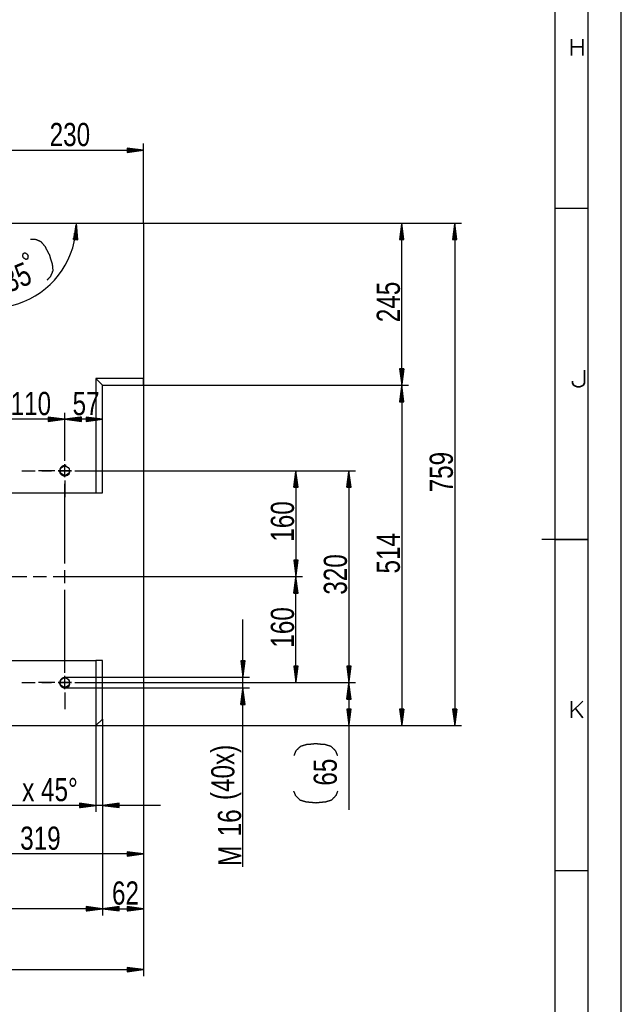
# Model space of a CAD drawing. Header units: millimetres. Extents: x 0 to 1189, y 0 to 841.
# Tile 12 of 15: x 1098 to 1189, y 350 to 499. Entities that reach past the tile are written whole.
import ezdxf

# ---------------------------------------------------------------- set-up
doc = ezdxf.new("R2010")
doc.units = ezdxf.units.MM
doc.layers.add('200', color=7, linetype='Continuous')
doc.layers.add('Default', color=7, linetype='Continuous')
doc.styles.add('SEACAD_Arial', font='arial.ttf', dxfattribs={"width": 0.75})
doc.styles.add('SEACAD_simplex_shx', font='simplex.shx', dxfattribs={"width": 0.59})

msp = doc.modelspace()

# ---------------------------------------------------------------- linework, layer by layer
at = {"layer": '200', "color": 7, "linetype": 'Continuous'}
for p, q in [((1189, 0), (1189, 841.000061)), ((1184, 5), (1184, 836)), ((1179.000122, 10), (1179.000122, 831.000061)), ((1093.843872, 479.259277), (1116.843872, 479.259277)), ((1116.843872, 479.259277), (1114.343872, 479.588409)), ((1114.343872, 479.588409), (1114.343872, 478.930115)), ((1114.343872, 479.564056), (1114.528687, 479.564056)), ((1114.343872, 479.564056), (1114.528687, 479.564056)), ((1114.343872, 479.513275), (1114.914551, 479.513275)), ((1114.343872, 479.462463), (1115.300415, 479.462463)), ((1114.343872, 479.411652), (1115.686401, 479.411652)), ((1114.343872, 479.36084), (1116.072266, 479.36084)), ((1114.343872, 479.310059), (1116.458008, 479.310059)), ((1114.343872, 478.930115), (1116.843872, 479.259277)), ((1114.343872, 479.259277), (1116.843872, 479.259277)), ((1114.343872, 479.259277), (1116.843872, 479.259277)), ((1114.343872, 479.208466), (1116.458008, 479.208466)), ((1114.343872, 479.157654), (1116.072266, 479.157654)), ((1114.343872, 479.106842), (1115.686401, 479.106842)), ((1114.343872, 479.056061), (1115.300415, 479.056061)), ((1114.343872, 479.00528), (1114.914551, 479.00528)), ((1114.343872, 478.954468), (1114.528687, 478.954468)), ((1114.343872, 478.954468), (1114.528687, 478.954468)), ((1116.843872, 468.270996), (1116.843872, 480.259277)), ((1179.000122, 470.5), (1184, 470.5)), ((1093.843872, 468.270996), (1116.843872, 468.270996)), ((1106.691162, 468.270996), (1106.241211, 465.789917)), ((1106.417725, 465.781372), (1106.482788, 467.122192)), ((1106.468506, 465.77887), (1106.552246, 467.505127)), ((1106.519165, 465.776428), (1106.621704, 467.888062)), ((1106.620728, 465.771515), (1106.723145, 467.883148)), ((1106.671387, 465.769043), (1106.755249, 467.49527)), ((1106.898682, 465.757996), (1106.691162, 468.270996)), ((1106.722168, 465.766571), (1106.787231, 467.107422)), ((1116.843872, 468.270996), (1164.843994, 468.270996)), ((1116.843872, 468.270996), (1156.843994, 468.270996)), ((1116.843872, 468.270996), (1116.843872, 444.770996)), ((1155.843872, 468.270996), (1155.514771, 465.771027)), ((1155.691528, 465.771027), (1155.691528, 467.113403)), ((1155.74231, 465.771027), (1155.74231, 467.499298)), ((1155.793091, 465.771027), (1155.793091, 467.885162)), ((1155.843872, 443.771057), (1155.843872, 468.270996)), ((1156.173096, 465.771027), (1155.843872, 468.270996)), ((1155.843872, 465.771027), (1155.843872, 468.270996)), ((1155.843872, 465.771027), (1155.843872, 468.270996)), ((1155.894775, 465.771027), (1155.894775, 467.885162)), ((1155.945557, 465.771027), (1155.945557, 467.499298)), ((1155.996338, 465.771027), (1155.996338, 467.113403)), ((1163.843872, 468.270996), (1163.514893, 465.771027)), ((1163.691528, 465.771027), (1163.691528, 467.113403)), ((1163.74231, 465.771027), (1163.74231, 467.499298)), ((1163.793091, 465.771027), (1163.793091, 467.885162)), ((1163.843872, 468.270996), (1163.843872, 392.371033)), ((1164.173096, 465.771027), (1163.843872, 468.270996)), ((1163.843872, 465.771027), (1163.843872, 468.270996)), ((1163.843872, 465.771027), (1163.843872, 468.270996)), ((1163.894775, 465.771027), (1163.894775, 467.885162)), ((1163.945557, 465.771027), (1163.945557, 467.499298)), ((1163.996338, 465.771027), (1163.996338, 467.113403)), ((1106.241211, 465.789917), (1106.898682, 465.757996)), ((1106.265503, 465.788757), (1106.274414, 465.973358)), ((1106.265503, 465.788757), (1106.274414, 465.973358)), ((1106.316284, 465.786285), (1106.343872, 466.356293)), ((1106.366943, 465.783813), (1106.41333, 466.739227)), ((1106.772949, 465.76413), (1106.819336, 466.719513)), ((1106.823608, 465.761627), (1106.851318, 466.331665)), ((1106.87439, 465.759216), (1106.883301, 465.943787)), ((1106.87439, 465.759216), (1106.883301, 465.943787)), ((1155.514771, 465.771027), (1156.173096, 465.771027)), ((1155.539185, 465.771027), (1155.539185, 465.955811)), ((1155.539185, 465.771027), (1155.539185, 465.955811)), ((1155.589844, 465.771027), (1155.589844, 466.341705)), ((1155.640747, 465.771027), (1155.640747, 466.72757)), ((1156.047119, 465.771027), (1156.047119, 466.72757)), ((1156.0979, 465.771027), (1156.0979, 466.341705)), ((1156.148804, 465.771027), (1156.148804, 465.955811)), ((1156.148804, 465.771027), (1156.148804, 465.955811)), ((1163.514893, 465.771027), (1164.173096, 465.771027)), ((1163.539185, 465.771027), (1163.539185, 465.955811)), ((1163.539185, 465.771027), (1163.539185, 465.955811)), ((1163.589966, 465.771027), (1163.589966, 466.341705)), ((1163.640747, 465.771027), (1163.640747, 466.72757)), ((1164.047119, 465.771027), (1164.047119, 466.72757)), ((1164.0979, 465.771027), (1164.0979, 466.341705)), ((1164.148804, 465.771027), (1164.148804, 465.955811)), ((1164.148804, 465.771027), (1164.148804, 465.955811)), ((1156.173096, 446.271027), (1155.514771, 446.271027)), ((1155.514771, 446.271027), (1155.843872, 443.771057)), ((1155.539185, 446.271027), (1155.539185, 446.086182)), ((1155.539185, 446.271027), (1155.539185, 446.086182)), ((1155.589844, 446.271027), (1155.589844, 445.700348)), ((1155.640747, 446.271027), (1155.640747, 445.314484)), ((1155.691528, 446.271027), (1155.691528, 444.92865)), ((1155.74231, 446.271027), (1155.74231, 444.542755)), ((1155.793091, 446.271027), (1155.793091, 444.156891)), ((1155.843872, 443.771057), (1156.173096, 446.271027)), ((1155.843872, 446.271027), (1155.843872, 443.771057)), ((1155.843872, 446.271027), (1155.843872, 443.771057)), ((1155.894775, 446.271027), (1155.894775, 444.156891)), ((1155.945557, 446.271027), (1155.945557, 444.542755)), ((1155.996338, 446.271027), (1155.996338, 444.92865)), ((1156.047119, 446.271027), (1156.047119, 445.314484)), ((1156.0979, 446.271027), (1156.0979, 445.700348)), ((1156.148804, 446.271027), (1156.148804, 446.086182)), ((1156.148804, 446.271027), (1156.148804, 446.086182)), ((1116.843872, 444.770996), (1109.643921, 444.770996)), ((1110.643921, 443.771057), (1109.643921, 444.770996)), ((1109.643921, 444.770996), (1109.643921, 427.521027)), ((1116.843872, 444.770996), (1116.843872, 371.996979)), ((1116.843872, 444.770996), (1116.843872, 354.52356)), ((1116.843872, 443.771057), (1116.843872, 444.770996)), ((1110.643921, 443.771057), (1116.843872, 443.771057)), ((1110.643921, 427.521027), (1110.643921, 443.771057)), ((1116.843872, 443.771057), (1116.843872, 363.713165)), ((1116.843872, 443.771057), (1156.843994, 443.771057)), ((1116.843872, 443.771057), (1156.843994, 443.771057)), ((1155.843872, 443.771057), (1155.514771, 441.271027)), ((1155.793091, 441.271027), (1155.793091, 443.385162)), ((1155.843872, 443.771057), (1155.843872, 392.371033)), ((1156.173096, 441.271027), (1155.843872, 443.771057)), ((1155.843872, 441.271027), (1155.843872, 443.771057)), ((1155.843872, 441.271027), (1155.843872, 443.771057)), ((1155.894775, 441.271027), (1155.894775, 443.385162)), ((1155.589844, 441.271027), (1155.589844, 441.841705)), ((1155.640747, 441.271027), (1155.640747, 442.22757)), ((1155.691528, 441.271027), (1155.691528, 442.613464)), ((1155.74231, 441.271027), (1155.74231, 442.999298)), ((1155.945557, 441.271027), (1155.945557, 442.999298)), ((1155.996338, 441.271027), (1155.996338, 442.613464)), ((1156.047119, 441.271027), (1156.047119, 442.22757)), ((1156.0979, 441.271027), (1156.0979, 441.841705)), ((1155.514771, 441.271027), (1156.173096, 441.271027)), ((1155.539185, 441.271027), (1155.539185, 441.455872)), ((1155.539185, 441.271027), (1155.539185, 441.455872)), ((1156.148804, 441.271027), (1156.148804, 441.455872)), ((1156.148804, 441.271027), (1156.148804, 441.455872)), ((1104.94397, 438.635162), (1102.44397, 438.964264)), ((1102.44397, 438.964264), (1102.44397, 438.306)), ((1102.44397, 438.939911), (1102.628784, 438.939911)), ((1102.44397, 438.939911), (1102.628784, 438.939911)), ((1102.44397, 438.88916), (1103.014648, 438.88916)), ((1102.44397, 438.838348), (1103.400513, 438.838348)), ((1102.44397, 438.787537), (1103.786255, 438.787537)), ((1102.44397, 438.736725), (1104.172241, 438.736725)), ((1102.44397, 438.685913), (1104.558105, 438.685913)), ((1104.94397, 434.871033), (1104.94397, 439.635162)), ((1104.94397, 434.871033), (1104.94397, 439.635162)), ((1107.44397, 438.964264), (1104.94397, 438.635162)), ((1107.44397, 438.685913), (1105.329834, 438.685913)), ((1107.44397, 438.736725), (1105.715698, 438.736725)), ((1107.44397, 438.787537), (1106.10144, 438.787537)), ((1107.44397, 438.838348), (1106.487427, 438.838348)), ((1107.44397, 438.88916), (1106.873291, 438.88916)), ((1107.44397, 438.939911), (1107.259155, 438.939911)), ((1107.44397, 438.939911), (1107.259155, 438.939911)), ((1107.44397, 438.306), (1107.44397, 438.964264)), ((1110.643921, 438.635162), (1108.143921, 438.964264)), ((1108.143921, 438.964264), (1108.143921, 438.306)), ((1108.143921, 438.939911), (1108.328735, 438.939911)), ((1108.143921, 438.939911), (1108.328735, 438.939911)), ((1108.143921, 438.88916), (1108.7146, 438.88916)), ((1108.143921, 438.838348), (1109.100464, 438.838348)), ((1108.143921, 438.787537), (1109.486328, 438.787537)), ((1108.143921, 438.736725), (1109.872192, 438.736725)), ((1108.143921, 438.685913), (1110.258057, 438.685913)), ((1104.94397, 438.635162), (1093.94397, 438.635162)), ((1102.44397, 438.306), (1104.94397, 438.635162)), ((1102.44397, 438.635162), (1104.94397, 438.635162)), ((1102.44397, 438.635162), (1104.94397, 438.635162)), ((1102.44397, 438.584351), (1104.558105, 438.584351)), ((1102.44397, 438.533539), (1104.172241, 438.533539)), ((1102.44397, 438.482727), (1103.786255, 438.482727)), ((1102.44397, 438.431915), (1103.400513, 438.431915)), ((1102.44397, 438.381165), (1103.014648, 438.381165)), ((1102.44397, 438.330353), (1102.628784, 438.330353)), ((1102.44397, 438.330353), (1102.628784, 438.330353)), ((1110.643921, 438.635162), (1104.94397, 438.635162)), ((1104.94397, 438.635162), (1107.44397, 438.306)), ((1107.44397, 438.635162), (1104.94397, 438.635162)), ((1107.44397, 438.635162), (1104.94397, 438.635162)), ((1107.44397, 438.584351), (1105.329834, 438.584351)), ((1107.44397, 438.533539), (1105.715698, 438.533539)), ((1107.44397, 438.482727), (1106.10144, 438.482727)), ((1107.44397, 438.431915), (1106.487427, 438.431915)), ((1107.44397, 438.381165), (1106.873291, 438.381165)), ((1107.44397, 438.330353), (1107.259155, 438.330353)), ((1107.44397, 438.330353), (1107.259155, 438.330353)), ((1108.143921, 438.306), (1110.643921, 438.635162)), ((1108.143921, 438.635162), (1110.643921, 438.635162)), ((1108.143921, 438.635162), (1110.643921, 438.635162)), ((1108.143921, 438.584351), (1110.258057, 438.584351)), ((1108.143921, 438.533539), (1109.872192, 438.533539)), ((1108.143921, 438.482727), (1109.486328, 438.482727)), ((1108.143921, 438.431915), (1109.100464, 438.431915)), ((1108.143921, 438.381165), (1108.7146, 438.381165)), ((1108.143921, 438.330353), (1108.328735, 438.330353)), ((1108.143921, 438.330353), (1108.328735, 438.330353)), ((1104.94397, 432.871033), (1104.94397, 434.871033)), ((1104.94397, 432.871033), (1104.94397, 434.871033)), ((1104.94397, 432.371033), (1104.94397, 434.371033)), ((1104.94397, 429.871033), (1104.94397, 431.871033)), ((1104.94397, 429.871033), (1104.94397, 431.871033)), ((1104.94397, 430.371002), (1104.94397, 431.371002)), ((1098.44397, 430.871033), (1100.44397, 430.871033)), ((1102.94397, 430.871033), (1100.94397, 430.871033)), ((1103.44397, 430.871033), (1101.44397, 430.871033)), ((1101.44397, 430.871033), (1102.94397, 430.871033)), ((1103.943848, 430.871033), (1105.943848, 430.871033)), ((1105.943848, 430.871033), (1103.943848, 430.871033)), ((1104.44397, 430.871033), (1105.44397, 430.871033)), ((1106.44397, 430.871033), (1108.44397, 430.871033)), ((1106.94397, 430.871033), (1108.94397, 430.871033)), ((1106.94397, 430.871033), (1108.94397, 430.871033)), ((1108.94397, 430.871033), (1148.843994, 430.871033)), ((1108.94397, 430.871033), (1140.843872, 430.871033)), ((1139.843994, 430.871033), (1139.514771, 428.371002)), ((1139.74231, 428.371002), (1139.74231, 430.099274)), ((1139.793091, 428.371002), (1139.793091, 430.485168)), ((1139.843994, 430.871033), (1139.843994, 414.871033)), ((1140.173096, 428.371002), (1139.843994, 430.871033)), ((1139.843994, 428.371002), (1139.843994, 430.871033)), ((1139.843994, 428.371002), (1139.843994, 430.871033)), ((1139.894775, 428.371002), (1139.894775, 430.485168)), ((1139.945557, 428.371002), (1139.945557, 430.099274)), ((1147.843872, 430.871033), (1147.514771, 428.371002)), ((1147.74231, 428.371002), (1147.74231, 430.099274)), ((1147.793091, 428.371002), (1147.793091, 430.485168)), ((1147.843872, 430.871033), (1147.843872, 398.871002)), ((1148.173096, 428.371002), (1147.843872, 430.871033)), ((1147.843872, 428.371002), (1147.843872, 430.871033)), ((1147.843872, 428.371002), (1147.843872, 430.871033)), ((1147.894775, 428.371002), (1147.894775, 430.485168)), ((1147.945557, 428.371002), (1147.945557, 430.099274)), ((1104.94397, 429.371002), (1104.94397, 427.371002)), ((1104.94397, 428.871033), (1104.94397, 426.871033)), ((1104.94397, 416.871033), (1104.94397, 428.871033)), ((1139.514771, 428.371002), (1140.173096, 428.371002)), ((1139.539062, 428.371002), (1139.539062, 428.555847)), ((1139.539062, 428.371002), (1139.539062, 428.555847)), ((1139.589966, 428.371002), (1139.589966, 428.941681)), ((1139.640747, 428.371002), (1139.640747, 429.327576)), ((1139.691528, 428.371002), (1139.691528, 429.71344)), ((1139.996338, 428.371002), (1139.996338, 429.71344)), ((1140.047119, 428.371002), (1140.047119, 429.327576)), ((1140.098022, 428.371002), (1140.098022, 428.941681)), ((1140.148682, 428.371002), (1140.148682, 428.555847)), ((1140.148682, 428.371002), (1140.148682, 428.555847)), ((1147.514771, 428.371002), (1148.173096, 428.371002)), ((1147.539185, 428.371002), (1147.539185, 428.555847)), ((1147.539185, 428.371002), (1147.539185, 428.555847)), ((1147.589844, 428.371002), (1147.589844, 428.941681)), ((1147.640747, 428.371002), (1147.640747, 429.327576)), ((1147.691528, 428.371002), (1147.691528, 429.71344)), ((1147.996338, 428.371002), (1147.996338, 429.71344)), ((1148.047119, 428.371002), (1148.047119, 429.327576)), ((1148.0979, 428.371002), (1148.0979, 428.941681)), ((1148.148804, 428.371002), (1148.148804, 428.555847)), ((1148.148804, 428.371002), (1148.148804, 428.555847)), ((1087.94397, 427.521027), (1109.643921, 427.521027)), ((1109.643921, 427.521027), (1110.643921, 427.521027)), ((1184, 420.500031), (1177.000122, 420.500031)), ((1179.000122, 420.500031), (1184, 420.500031)), ((1140.173096, 417.371033), (1139.514771, 417.371033)), ((1139.514771, 417.371033), (1139.843994, 414.871033)), ((1139.539062, 417.371033), (1139.539062, 417.186218)), ((1139.539062, 417.371033), (1139.539062, 417.186218)), ((1139.589966, 417.371033), (1139.589966, 416.800323)), ((1139.640747, 417.371033), (1139.640747, 416.41449)), ((1139.691528, 417.371033), (1139.691528, 416.028625)), ((1139.74231, 417.371033), (1139.74231, 415.642731)), ((1139.793091, 417.371033), (1139.793091, 415.256897)), ((1139.843994, 414.871033), (1140.173096, 417.371033)), ((1139.843994, 417.371033), (1139.843994, 414.871033)), ((1139.843994, 417.371033), (1139.843994, 414.871033)), ((1139.894775, 417.371033), (1139.894775, 415.256897)), ((1139.945557, 417.371033), (1139.945557, 415.642731)), ((1139.996338, 417.371033), (1139.996338, 416.028625)), ((1140.047119, 417.371033), (1140.047119, 416.41449)), ((1140.098022, 417.371033), (1140.098022, 416.800323)), ((1140.148682, 417.371033), (1140.148682, 417.186218)), ((1140.148682, 417.371033), (1140.148682, 417.186218)), ((1087.416016, 414.871033), (1099.179932, 414.871033)), ((1100.179932, 414.871033), (1102.179932, 414.871033)), ((1103.179932, 414.871033), (1114.94397, 414.871033)), ((1104.94397, 413.871033), (1104.94397, 415.871033)), ((1114.94397, 414.871033), (1140.843872, 414.871033)), ((1114.94397, 414.871033), (1140.843872, 414.871033)), ((1139.843994, 414.871033), (1139.514771, 412.371033)), ((1139.843994, 398.871002), (1139.843994, 414.871033)), ((1140.173096, 412.371033), (1139.843994, 414.871033)), ((1139.843994, 412.371033), (1139.843994, 414.871033)), ((1139.843994, 412.371033), (1139.843994, 414.871033)), ((1139.691528, 412.371033), (1139.691528, 413.71344)), ((1139.74231, 412.371033), (1139.74231, 414.099304)), ((1139.793091, 412.371033), (1139.793091, 414.485138)), ((1139.894775, 412.371033), (1139.894775, 414.485138)), ((1139.945557, 412.371033), (1139.945557, 414.099304)), ((1139.996338, 412.371033), (1139.996338, 413.71344)), ((1104.94397, 400.871002), (1104.94397, 412.871033)), ((1139.514771, 412.371033), (1140.173096, 412.371033)), ((1139.539062, 412.371033), (1139.539062, 412.555847)), ((1139.539062, 412.371033), (1139.539062, 412.555847)), ((1139.589966, 412.371033), (1139.589966, 412.941711)), ((1139.640747, 412.371033), (1139.640747, 413.327545)), ((1140.047119, 412.371033), (1140.047119, 413.327545)), ((1140.098022, 412.371033), (1140.098022, 412.941711)), ((1140.148682, 412.371033), (1140.148682, 412.555847)), ((1140.148682, 412.371033), (1140.148682, 412.555847)), ((1131.843994, 371.039856), (1131.843994, 408.421021)), ((1087.94397, 402.221039), (1109.643921, 402.221039)), ((1104.94397, 400.871002), (1104.94397, 402.871002)), ((1104.94397, 400.371033), (1104.94397, 402.371033)), ((1110.643921, 402.221039), (1109.643921, 402.221039)), ((1109.643921, 402.221039), (1109.643921, 392.371033)), ((1110.643921, 393.371033), (1110.643921, 402.221039)), ((1132.173096, 402.171021), (1131.514771, 402.171021)), ((1131.514771, 402.171021), (1131.843994, 399.671051)), ((1131.539062, 402.171021), (1131.539062, 401.986237)), ((1131.539062, 402.171021), (1131.539062, 401.986237)), ((1131.589966, 402.171021), (1131.589966, 401.600342)), ((1131.640747, 402.171021), (1131.640747, 401.214478)), ((1131.691528, 402.171021), (1131.691528, 400.828644)), ((1131.74231, 402.171021), (1131.74231, 400.442749)), ((1131.793091, 402.171021), (1131.793091, 400.056885)), ((1131.843994, 399.671051), (1132.173096, 402.171021)), ((1131.843994, 402.171021), (1131.843994, 399.671051)), ((1131.843994, 402.171021), (1131.843994, 399.671051)), ((1131.894775, 402.171021), (1131.894775, 400.056885)), ((1131.945557, 402.171021), (1131.945557, 400.442749)), ((1131.996338, 402.171021), (1131.996338, 400.828644)), ((1132.047119, 402.171021), (1132.047119, 401.214478)), ((1132.098022, 402.171021), (1132.098022, 401.600342)), ((1132.148682, 402.171021), (1132.148682, 401.986237)), ((1132.148682, 402.171021), (1132.148682, 401.986237)), ((1140.173096, 401.371033), (1139.514771, 401.371033)), ((1139.514771, 401.371033), (1139.843994, 398.871002)), ((1139.539062, 401.371033), (1139.539062, 401.186188)), ((1139.539062, 401.371033), (1139.539062, 401.186188)), ((1139.589966, 401.371033), (1139.589966, 400.800354)), ((1139.640747, 401.371033), (1139.640747, 400.41449)), ((1139.691528, 401.371033), (1139.691528, 400.028595)), ((1139.74231, 401.371033), (1139.74231, 399.642761)), ((1139.793091, 401.371033), (1139.793091, 399.256897)), ((1139.843994, 398.871002), (1140.173096, 401.371033)), ((1139.843994, 401.371033), (1139.843994, 398.871002)), ((1139.843994, 401.371033), (1139.843994, 398.871002)), ((1139.894775, 401.371033), (1139.894775, 399.256897)), ((1139.945557, 401.371033), (1139.945557, 399.642761)), ((1139.996338, 401.371033), (1139.996338, 400.028595)), ((1140.047119, 401.371033), (1140.047119, 400.41449)), ((1140.098022, 401.371033), (1140.098022, 400.800354)), ((1140.148682, 401.371033), (1140.148682, 401.186188)), ((1140.148682, 401.371033), (1140.148682, 401.186188)), ((1148.173096, 401.371033), (1147.514771, 401.371033)), ((1147.514771, 401.371033), (1147.843872, 398.871002)), ((1147.539185, 401.371033), (1147.539185, 401.186188)), ((1147.539185, 401.371033), (1147.539185, 401.186188)), ((1147.589844, 401.371033), (1147.589844, 400.800354)), ((1147.640747, 401.371033), (1147.640747, 400.41449)), ((1147.691528, 401.371033), (1147.691528, 400.028595)), ((1147.74231, 401.371033), (1147.74231, 399.642761)), ((1147.793091, 401.371033), (1147.793091, 399.256897)), ((1147.843872, 398.871002), (1148.173096, 401.371033)), ((1147.843872, 401.371033), (1147.843872, 398.871002)), ((1147.843872, 401.371033), (1147.843872, 398.871002)), ((1147.894775, 401.371033), (1147.894775, 399.256897)), ((1147.945557, 401.371033), (1147.945557, 399.642761)), ((1147.996338, 401.371033), (1147.996338, 400.028595)), ((1148.047119, 401.371033), (1148.047119, 400.41449)), ((1148.0979, 401.371033), (1148.0979, 400.800354)), ((1148.148804, 401.371033), (1148.148804, 401.186188)), ((1148.148804, 401.371033), (1148.148804, 401.186188)), ((1098.44397, 398.871002), (1100.44397, 398.871002)), ((1102.94397, 398.871002), (1100.94397, 398.871002)), ((1103.44397, 398.871002), (1101.44397, 398.871002)), ((1101.44397, 398.871002), (1102.94397, 398.871002)), ((1103.943848, 398.871002), (1105.943848, 398.871002)), ((1105.943848, 398.871002), (1103.943848, 398.871002)), ((1104.44397, 398.871002), (1105.44397, 398.871002)), ((1104.94397, 397.871033), (1104.94397, 399.871002)), ((1104.94397, 397.871033), (1104.94397, 399.871002)), ((1104.94397, 399.671051), (1132.843872, 399.671051)), ((1104.94397, 398.371033), (1104.94397, 399.371033)), ((1106.44397, 398.871002), (1108.44397, 398.871002)), ((1106.94397, 398.871002), (1108.94397, 398.871002)), ((1106.94397, 398.871002), (1108.94397, 398.871002)), ((1108.94397, 398.871002), (1148.843994, 398.871002)), ((1108.94397, 398.871002), (1140.843872, 398.871002)), ((1108.94397, 398.871002), (1148.843994, 398.871002)), ((1147.843872, 398.871002), (1147.514771, 396.371033)), ((1147.843872, 398.871002), (1147.843872, 379.654205)), ((1148.173096, 396.371033), (1147.843872, 398.871002)), ((1147.843872, 396.371033), (1147.843872, 398.871002)), ((1147.843872, 396.371033), (1147.843872, 398.871002)), ((1104.94397, 398.071014), (1132.843872, 398.071014)), ((1104.94397, 397.371033), (1104.94397, 395.371033)), ((1131.843994, 398.071014), (1131.514771, 395.571045)), ((1131.74231, 395.571045), (1131.74231, 397.299286)), ((1131.793091, 395.571045), (1131.793091, 397.685181)), ((1132.173096, 395.571045), (1131.843994, 398.071014)), ((1131.843994, 395.571045), (1131.843994, 398.071014)), ((1131.843994, 395.571045), (1131.843994, 398.071014)), ((1131.894775, 395.571045), (1131.894775, 397.685181)), ((1131.945557, 395.571045), (1131.945557, 397.299286)), ((1147.640747, 396.371033), (1147.640747, 397.327576)), ((1147.691528, 396.371033), (1147.691528, 397.713409)), ((1147.74231, 396.371033), (1147.74231, 398.099304)), ((1147.793091, 396.371033), (1147.793091, 398.485168)), ((1147.894775, 396.371033), (1147.894775, 398.485168)), ((1147.945557, 396.371033), (1147.945557, 398.099304)), ((1147.996338, 396.371033), (1147.996338, 397.713409)), ((1148.047119, 396.371033), (1148.047119, 397.327576)), ((1104.94397, 396.871033), (1104.94397, 394.871033)), ((1104.94397, 396.871033), (1104.94397, 394.871033)), ((1131.514771, 395.571045), (1132.173096, 395.571045)), ((1131.539062, 395.571045), (1131.539062, 395.755829)), ((1131.539062, 395.571045), (1131.539062, 395.755829)), ((1131.589966, 395.571045), (1131.589966, 396.141693)), ((1131.640747, 395.571045), (1131.640747, 396.527588)), ((1131.691528, 395.571045), (1131.691528, 396.913422)), ((1131.996338, 395.571045), (1131.996338, 396.913422)), ((1132.047119, 395.571045), (1132.047119, 396.527588)), ((1132.098022, 395.571045), (1132.098022, 396.141693)), ((1132.148682, 395.571045), (1132.148682, 395.755829)), ((1132.148682, 395.571045), (1132.148682, 395.755829)), ((1147.514771, 396.371033), (1148.173096, 396.371033)), ((1147.539185, 396.371033), (1147.539185, 396.555847)), ((1147.539185, 396.371033), (1147.539185, 396.555847)), ((1147.589844, 396.371033), (1147.589844, 396.941681)), ((1148.0979, 396.371033), (1148.0979, 396.941681)), ((1148.148804, 396.371033), (1148.148804, 396.555847)), ((1148.148804, 396.371033), (1148.148804, 396.555847)), ((1148.173096, 394.871033), (1147.514771, 394.871033)), ((1147.514771, 394.871033), (1147.843872, 392.371033)), ((1147.539185, 394.871033), (1147.539185, 394.686218)), ((1147.539185, 394.871033), (1147.539185, 394.686218)), ((1147.589844, 394.871033), (1147.589844, 394.300323)), ((1147.640747, 394.871033), (1147.640747, 393.91449)), ((1147.691528, 394.871033), (1147.691528, 393.528625)), ((1147.74231, 394.871033), (1147.74231, 393.142731)), ((1147.793091, 394.871033), (1147.793091, 392.756897)), ((1147.843872, 392.371033), (1148.173096, 394.871033)), ((1147.843872, 394.871033), (1147.843872, 392.371033)), ((1147.843872, 394.871033), (1147.843872, 392.371033)), ((1147.894775, 394.871033), (1147.894775, 392.756897)), ((1147.945557, 394.871033), (1147.945557, 393.142731)), ((1147.996338, 394.871033), (1147.996338, 393.528625)), ((1148.047119, 394.871033), (1148.047119, 393.91449)), ((1148.0979, 394.871033), (1148.0979, 394.300323)), ((1148.148804, 394.871033), (1148.148804, 394.686218)), ((1148.148804, 394.871033), (1148.148804, 394.686218)), ((1156.173096, 394.871033), (1155.514771, 394.871033)), ((1155.514771, 394.871033), (1155.843872, 392.371033)), ((1155.539185, 394.871033), (1155.539185, 394.686218)), ((1155.539185, 394.871033), (1155.539185, 394.686218)), ((1155.589844, 394.871033), (1155.589844, 394.300323)), ((1155.640747, 394.871033), (1155.640747, 393.91449)), ((1155.691528, 394.871033), (1155.691528, 393.528625)), ((1155.74231, 394.871033), (1155.74231, 393.142731)), ((1155.793091, 394.871033), (1155.793091, 392.756897)), ((1155.843872, 392.371033), (1156.173096, 394.871033)), ((1155.843872, 394.871033), (1155.843872, 392.371033)), ((1155.843872, 394.871033), (1155.843872, 392.371033)), ((1155.894775, 394.871033), (1155.894775, 392.756897)), ((1155.945557, 394.871033), (1155.945557, 393.142731)), ((1155.996338, 394.871033), (1155.996338, 393.528625)), ((1156.047119, 394.871033), (1156.047119, 393.91449)), ((1156.0979, 394.871033), (1156.0979, 394.300323)), ((1156.148804, 394.871033), (1156.148804, 394.686218)), ((1156.148804, 394.871033), (1156.148804, 394.686218)), ((1164.173096, 394.871033), (1163.514893, 394.871033)), ((1163.514893, 394.871033), (1163.843872, 392.371033)), ((1163.539185, 394.871033), (1163.539185, 394.686218)), ((1163.539185, 394.871033), (1163.539185, 394.686218)), ((1163.589966, 394.871033), (1163.589966, 394.300323)), ((1163.640747, 394.871033), (1163.640747, 393.91449)), ((1163.691528, 394.871033), (1163.691528, 393.528625)), ((1163.74231, 394.871033), (1163.74231, 393.142731)), ((1163.793091, 394.871033), (1163.793091, 392.756897)), ((1163.843872, 392.371033), (1164.173096, 394.871033)), ((1163.843872, 394.871033), (1163.843872, 392.371033)), ((1163.843872, 394.871033), (1163.843872, 392.371033)), ((1163.894775, 394.871033), (1163.894775, 392.756897)), ((1163.945557, 394.871033), (1163.945557, 393.142731)), ((1163.996338, 394.871033), (1163.996338, 393.528625)), ((1164.047119, 394.871033), (1164.047119, 393.91449)), ((1164.0979, 394.871033), (1164.0979, 394.300323)), ((1164.148804, 394.871033), (1164.148804, 394.686218)), ((1164.148804, 394.871033), (1164.148804, 394.686218)), ((1110.643921, 393.371033), (1109.643921, 392.371033)), ((1110.643921, 393.371033), (1110.643921, 363.713165)), ((1110.643921, 393.371033), (1110.643921, 363.713165)), ((1110.643921, 393.371033), (1110.643921, 379.33313)), ((1109.643921, 392.371033), (1109.643921, 379.33313)), ((1109.643921, 392.371033), (1164.843994, 392.371033)), ((1109.643921, 392.371033), (1148.843994, 392.371033)), ((1109.643921, 392.371033), (1156.843994, 392.371033)), ((1109.643921, 380.33313), (1107.143921, 380.662262)), ((1107.143921, 380.662262), (1107.143921, 380.004028)), ((1113.143921, 380.662262), (1110.643921, 380.33313)), ((1113.143921, 380.004028), (1113.143921, 380.662262)), ((1119.393921, 380.33313), (1092.830566, 380.33313)), ((1107.143921, 380.637939), (1107.328735, 380.637939)), ((1107.143921, 380.637939), (1107.328735, 380.637939)), ((1107.143921, 380.587128), (1107.7146, 380.587128)), ((1107.143921, 380.536316), (1108.100464, 380.536316)), ((1107.143921, 380.485535), (1108.486328, 380.485535)), ((1107.143921, 380.434723), (1108.872192, 380.434723)), ((1107.143921, 380.383942), (1109.258057, 380.383942)), ((1107.143921, 380.004028), (1109.643921, 380.33313)), ((1107.143921, 380.33313), (1109.643921, 380.33313)), ((1107.143921, 380.33313), (1109.643921, 380.33313)), ((1107.143921, 380.282318), (1109.258057, 380.282318)), ((1107.143921, 380.231506), (1108.872192, 380.231506)), ((1107.143921, 380.180725), (1108.486328, 380.180725)), ((1107.143921, 380.129944), (1108.100464, 380.129944)), ((1107.143921, 380.079132), (1107.7146, 380.079132)), ((1107.143921, 380.02832), (1107.328735, 380.02832)), ((1107.143921, 380.02832), (1107.328735, 380.02832)), ((1110.643921, 380.33313), (1113.143921, 380.004028)), ((1113.143921, 380.33313), (1110.643921, 380.33313)), ((1113.143921, 380.33313), (1110.643921, 380.33313)), ((1113.143921, 380.383942), (1111.029785, 380.383942)), ((1113.143921, 380.282318), (1111.029785, 380.282318)), ((1113.143921, 380.434723), (1111.415649, 380.434723)), ((1113.143921, 380.231506), (1111.415649, 380.231506)), ((1113.143921, 380.485535), (1111.801514, 380.485535)), ((1113.143921, 380.180725), (1111.801514, 380.180725)), ((1113.143921, 380.536316), (1112.187378, 380.536316)), ((1113.143921, 380.129944), (1112.187378, 380.129944)), ((1113.143921, 380.587128), (1112.573242, 380.587128)), ((1113.143921, 380.079132), (1112.573242, 380.079132)), ((1113.143921, 380.637939), (1112.959106, 380.637939)), ((1113.143921, 380.637939), (1112.959106, 380.637939)), ((1113.143921, 380.02832), (1112.959106, 380.02832)), ((1113.143921, 380.02832), (1112.959106, 380.02832)), ((1116.843872, 372.996979), (1114.343872, 373.326111)), ((1114.343872, 373.326111), (1114.343872, 372.667877)), ((1114.343872, 373.301788), (1114.528687, 373.301788)), ((1114.343872, 373.301788), (1114.528687, 373.301788)), ((1114.343872, 373.250977), (1114.914551, 373.250977)), ((1116.843872, 372.996979), (1084.94397, 372.996979)), ((1114.343872, 373.200165), (1115.300415, 373.200165)), ((1114.343872, 373.149414), (1115.686401, 373.149414)), ((1114.343872, 373.098602), (1116.072266, 373.098602)), ((1114.343872, 373.047791), (1116.458008, 373.047791)), ((1114.343872, 372.667877), (1116.843872, 372.996979)), ((1114.343872, 372.996979), (1116.843872, 372.996979)), ((1114.343872, 372.996979), (1116.843872, 372.996979)), ((1114.343872, 372.946167), (1116.458008, 372.946167)), ((1114.343872, 372.895416), (1116.072266, 372.895416)), ((1114.343872, 372.844604), (1115.686401, 372.844604)), ((1114.343872, 372.793793), (1115.300415, 372.793793)), ((1114.343872, 372.742981), (1114.914551, 372.742981)), ((1114.343872, 372.692169), (1114.528687, 372.692169)), ((1114.343872, 372.692169), (1114.528687, 372.692169)), ((1179.000122, 370.500031), (1184, 370.500031)), ((1110.643921, 364.713165), (734.843933, 364.713165)), ((1110.643921, 364.713165), (1108.143921, 365.042297)), ((1108.143921, 365.042297), (1108.143921, 364.384003)), ((1108.143921, 365.017975), (1108.328735, 365.017975)), ((1108.143921, 365.017975), (1108.328735, 365.017975)), ((1108.143921, 364.967163), (1108.7146, 364.967163)), ((1108.143921, 364.916351), (1109.100464, 364.916351)), ((1108.143921, 364.86554), (1109.486328, 364.86554)), ((1108.143921, 364.814758), (1109.872192, 364.814758)), ((1108.143921, 364.763977), (1110.258057, 364.763977)), ((1108.143921, 364.384003), (1110.643921, 364.713165)), ((1108.143921, 364.713165), (1110.643921, 364.713165)), ((1108.143921, 364.713165), (1110.643921, 364.713165)), ((1108.143921, 364.662354), (1110.258057, 364.662354)), ((1108.143921, 364.611542), (1109.872192, 364.611542)), ((1108.143921, 364.56076), (1109.486328, 364.56076)), ((1108.143921, 364.509979), (1109.100464, 364.509979)), ((1108.143921, 364.459167), (1108.7146, 364.459167)), ((1108.143921, 364.408356), (1108.328735, 364.408356)), ((1108.143921, 364.408356), (1108.328735, 364.408356)), ((1113.143921, 365.042297), (1110.643921, 364.713165)), ((1110.643921, 364.713165), (1116.843872, 364.713165)), ((1110.643921, 364.713165), (1113.143921, 364.384003)), ((1113.143921, 364.713165), (1110.643921, 364.713165)), ((1113.143921, 364.713165), (1110.643921, 364.713165)), ((1113.143921, 364.763977), (1111.029785, 364.763977)), ((1113.143921, 364.662354), (1111.029785, 364.662354)), ((1113.143921, 364.814758), (1111.415649, 364.814758)), ((1113.143921, 364.611542), (1111.415649, 364.611542)), ((1113.143921, 364.86554), (1111.801514, 364.86554)), ((1113.143921, 364.56076), (1111.801514, 364.56076)), ((1113.143921, 364.916351), (1112.187378, 364.916351)), ((1113.143921, 364.509979), (1112.187378, 364.509979)), ((1113.143921, 364.967163), (1112.573242, 364.967163)), ((1113.143921, 364.459167), (1112.573242, 364.459167)), ((1113.143921, 365.017975), (1112.959106, 365.017975)), ((1113.143921, 365.017975), (1112.959106, 365.017975)), ((1113.143921, 364.408356), (1112.959106, 364.408356)), ((1113.143921, 364.408356), (1112.959106, 364.408356)), ((1113.143921, 364.384003), (1113.143921, 365.042297)), ((1116.843872, 364.713165), (1114.343872, 365.042297)), ((1114.343872, 365.042297), (1114.343872, 364.384003)), ((1114.343872, 365.017975), (1114.528687, 365.017975)), ((1114.343872, 365.017975), (1114.528687, 365.017975)), ((1114.343872, 364.967163), (1114.914551, 364.967163)), ((1114.343872, 364.916351), (1115.300415, 364.916351)), ((1114.343872, 364.86554), (1115.686401, 364.86554)), ((1114.343872, 364.814758), (1116.072266, 364.814758)), ((1114.343872, 364.763977), (1116.458008, 364.763977)), ((1114.343872, 364.384003), (1116.843872, 364.713165)), ((1114.343872, 364.713165), (1116.843872, 364.713165)), ((1114.343872, 364.713165), (1116.843872, 364.713165)), ((1114.343872, 364.662354), (1116.458008, 364.662354)), ((1114.343872, 364.611542), (1116.072266, 364.611542)), ((1114.343872, 364.56076), (1115.686401, 364.56076)), ((1114.343872, 364.509979), (1115.300415, 364.509979)), ((1114.343872, 364.459167), (1114.914551, 364.459167)), ((1114.343872, 364.408356), (1114.528687, 364.408356)), ((1114.343872, 364.408356), (1114.528687, 364.408356)), ((708.843933, 355.52356), (1116.843872, 355.52356)), ((1116.843872, 355.52356), (1114.343872, 355.852692)), ((1114.343872, 355.852692), (1114.343872, 355.194458)), ((1114.343872, 355.828369), (1114.528687, 355.828369)), ((1114.343872, 355.828369), (1114.528687, 355.828369)), ((1114.343872, 355.777557), (1114.914551, 355.777557)), ((1114.343872, 355.726776), (1115.300415, 355.726776)), ((1114.343872, 355.675964), (1115.686401, 355.675964)), ((1114.343872, 355.625183), (1116.072266, 355.625183)), ((1114.343872, 355.574371), (1116.458008, 355.574371)), ((1114.343872, 355.194458), (1116.843872, 355.52356)), ((1114.343872, 355.52356), (1116.843872, 355.52356)), ((1114.343872, 355.52356), (1116.843872, 355.52356)), ((1114.343872, 355.472778), (1116.458008, 355.472778)), ((1114.343872, 355.421967), (1116.072266, 355.421967)), ((1114.343872, 355.371185), (1115.686401, 355.371185)), ((1114.343872, 355.320374), (1115.300415, 355.320374)), ((1114.343872, 355.269562), (1114.914551, 355.269562)), ((1114.343872, 355.21875), (1114.528687, 355.21875)), ((1114.343872, 355.21875), (1114.528687, 355.21875))]:
    msp.add_line(p, q, dxfattribs=at)
for centre in [(1104.94397, 430.871033), (1104.94397, 398.871002)]:
    msp.add_circle(centre, 0.7, dxfattribs=at)
for centre, radius, start, end in [((1093.843872, 468.270996), 12.847229, 225, 0), ((1104.94397, 430.871033), 0.8, 75, 345), ((1104.94397, 398.871002), 0.8, 75, 345)]:
    msp.add_arc(centre, radius, start, end, dxfattribs=at)
for points, knots in [([(1102.269002, 459.683997), (1102.80007, 460.202291), (1103.172967, 461.102454), (1103.084828, 462.035399), (1102.832068, 462.825635), (1102.658436, 463.424875), (1102.357472, 463.971364), (1101.977464, 464.708848), (1101.380085, 465.430872), (1100.47984, 465.803727), (1099.737849, 465.794715)], [0, 0, 0.0903400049, 0.2089576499, 0.3230412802, 0.424046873, 0.499999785, 0.5759519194, 0.6769523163, 0.79103748, 0.9096624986, 1, 1]), ([(1099.073001, 462.752709), (1099.300377, 462.846885), (1099.388185, 463.277907), (1099.262674, 463.581021), (1098.909703, 463.79), (1098.682327, 463.695825), (1098.580545, 463.298495), (1098.706139, 462.995382), (1099.073001, 462.752709)], [0, 0, 0.0863995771, 0.2408243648, 0.3559985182, 0.5000036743, 0.5864032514, 0.7303954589, 0.8455807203, 1, 1]), ([(1146.154201, 387.83945), (1145.878621, 388.528442), (1145.189629, 389.217392), (1144.294014, 389.493013), (1143.467191, 389.561888), (1142.847157, 389.630803), (1142.22704, 389.561888), (1141.400299, 389.493013), (1140.504602, 389.217392), (1139.815611, 388.528442), (1139.540031, 387.83945)], [0, 0, 0.0903396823, 0.2089589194, 0.3230389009, 0.4240463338, 0.4999952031, 0.5759540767, 0.6769514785, 0.7910410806, 0.9096603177, 1, 1]), ([(1146.154201, 382.478992), (1145.878621, 381.790041), (1145.189629, 381.10105), (1144.294014, 380.82547), (1143.467191, 380.756554), (1142.847157, 380.68768), (1142.22704, 380.756554), (1141.400299, 380.82547), (1140.504602, 381.10105), (1139.815611, 381.790041), (1139.540031, 382.478992)], [0, 0, 0.0903355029, 0.2089589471, 0.3230380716, 0.4240464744, 0.499995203, 0.5759539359, 0.6769523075, 0.7910410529, 0.9096644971, 1, 1])]:
    msp.add_open_spline(points, degree=1, knots=knots, dxfattribs=at)
at = {"layer": 'Default', "color": 7, "linetype": 'Continuous'}
msp.add_line((734.843933, 392.371033), (1109.643921, 392.371033), dxfattribs=at)

# ---------------------------------------------------------------- texts
at = {"layer": '200', "attachment_point": 7}
for s, insert, char_height, width, style in [('{\\fsimplex|b0||i0||c0|p34;\\C7;\\H2.5;\\W1.148;H}', (1180.968437, 493.555229), 2.5, 5.07076972, 'SEACAD_simplex_shx'), ('{\\fArial|b0||i0||c0|p34;\\C7;\\H3.5;\\W0.75;230}', (1102.645217, 479.841766), 3.5, 5.93479261, 'SEACAD_Arial'), ('{\\fsimplex|b0||i0||c0|p34;\\C7;\\H2.5;\\W1.722;J}', (1181.241875, 443.555229), 2.5, 5.21227915, 'SEACAD_simplex_shx'), ('{\\fArial|b0||i0||c0|p34;\\C7;\\H3.5;\\W0.75;110}', (1096.745192, 439.217651), 3.5, 5.93479261, 'SEACAD_Arial'), ('{\\fArial|b0||i0||c0|p34;\\C7;\\H3.5;\\W0.75;57}', (1106.114943, 439.217651), 3.5, 3.95653174, 'SEACAD_Arial'), ('{\\fsimplex|b0||i0||c0|p34;\\C7;\\H2.5;\\W1.148;K}', (1180.968437, 393.555198), 2.5, 4.92926028, 'SEACAD_simplex_shx'), ('{\\fArial|b0||i0||c0|p34;\\C7;\\H3.5;\\W0.75;x 45°}', (1098.49507, 380.915679), 3.5, 8.2174013, 'SEACAD_Arial'), ('{\\fArial|b0||i0||c0|p34;\\C7;\\H3.5;\\W0.75;319}', (1098.195266, 373.579528), 3.5, 5.93479261, 'SEACAD_Arial'), ('{\\fArial|b0||i0||c0|p34;\\C7;\\H3.5;\\W0.75;62}', (1112.064895, 365.295654), 3.5, 3.95653174, 'SEACAD_Arial')]:
    msp.add_mtext(s, dxfattribs=dict(at, insert=insert, char_height=char_height, width=width, style=style))
at = {"layer": '200', "char_height": 3.5, "attachment_point": 7, "style": 'SEACAD_Arial'}
for s, insert, width, rotation in [('{\\fArial|b0||i0||c0|p34;\\C7;\\H3.5;\\W0.75;135}', (1094.602094, 456.877439), 5.93479261, 22.50000029), ('{\\fArial|b0||i0||c0|p34;\\C7;\\H3.5;\\W0.75;245}', (1155.604475, 453.29431), 5.93479261, 90), ('{\\fArial|b0||i0||c0|p34;\\C7;\\H3.5;\\W0.75;759}', (1163.604475, 427.594329), 5.93479261, 90), ('{\\fArial|b0||i0||c0|p34;\\C7;\\H3.5;\\W0.75;160}', (1139.604353, 420.144316), 5.93479261, 90), ('{\\fArial|b0||i0||c0|p34;\\C7;\\H3.5;\\W0.75;514}', (1155.604475, 415.344329), 5.93479261, 90), ('{\\fArial|b0||i0||c0|p34;\\C7;\\H3.5;\\W0.75;320}', (1147.604353, 412.144316), 5.93479261, 90), ('{\\fArial|b0||i0||c0|p34;\\C7;\\H3.5;\\W0.75;160}', (1139.604353, 404.144316), 5.93479261, 90), ('{\\fArial|b0||i0||c0|p34;\\C7;\\H3.5;\\W0.75;(40x)}', (1131.604353, 381.131041), 8.2174013, 90), ('{\\fArial|b0||i0||c0|p34;\\C7;\\H3.5;\\W0.75;65}', (1146.073103, 383.311675), 3.95653174, 90), ('{\\fArial|b0||i0||c0|p34;\\C7;\\H3.5;\\W0.75;16}', (1131.604353, 375.652068), 3.95653174, 90), ('{\\fArial|b0||i0||c0|p34;\\C7;\\H3.5;\\W0.75;M}', (1131.604353, 371.197356), 2.9674013, 90)]:
    msp.add_mtext(s, dxfattribs=dict(at, insert=insert, width=width, rotation=rotation))

doc.saveas('drawing.dxf')
